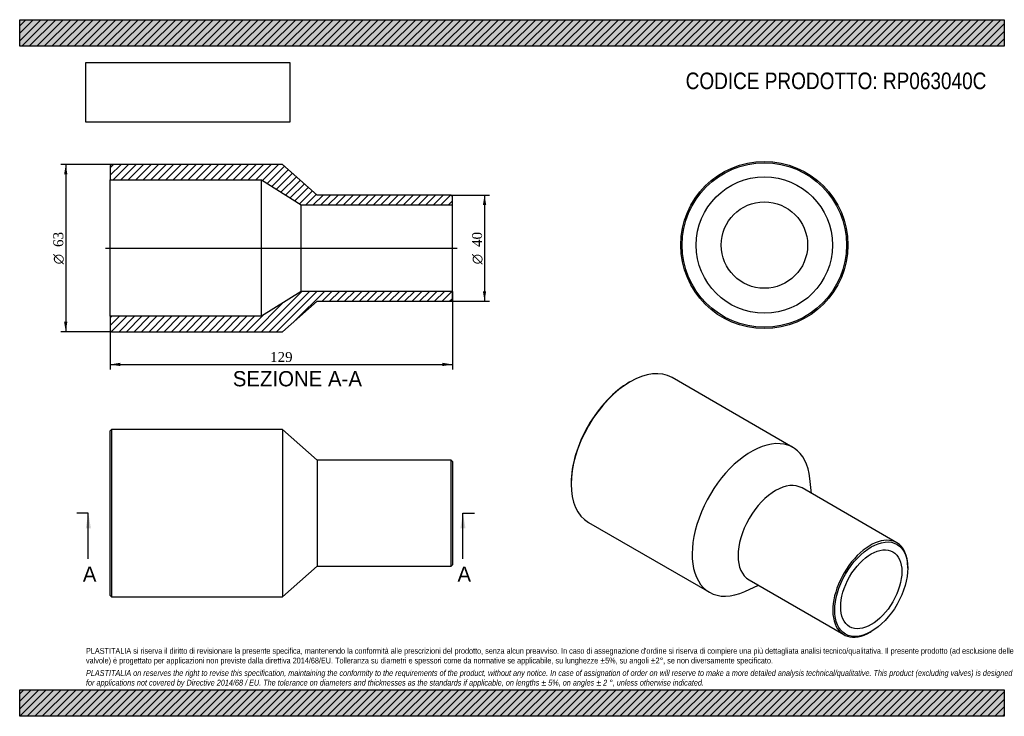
# Model space of a CAD drawing. Header units: millimetres. Extents: x 0 to 371, y 0 to 263.
import ezdxf
from ezdxf.enums import TextEntityAlignment as Align
from ezdxf.lldxf.tags import DXFTag

# ---------------------------------------------------------------- set-up
doc = ezdxf.new("R2010")
doc.units = ezdxf.units.MM
doc.header["$LTSCALE"] = 1.25
for name, color, linetype in [('Default', 7, 'Continuous'), ('DV4_Default', 7, 'Continuous'), ('RP063040C', 7, 'Continuous')]:
    doc.layers.add(name, color=color, linetype=linetype)
doc.styles.add('SEACAD_Solid_Edge_ANSI', font='seans.ttf')
doc.styles.add('SEACAD_Solid_Edge_ANSI1_Symbols', font='semeca1.ttf')
doc.styles.add('SEACAD_Times_New_Roman', font='times.ttf')
tags = doc.linetypes.add('CENTER2', pattern=[28.575, 19.05, -3.175, 3.175, -3.175]).pattern_tags.tags
tags[10:11] = [DXFTag(74, 4), DXFTag(75, 0), DXFTag(340, '0'), DXFTag(46, 0.0), DXFTag(50, 0.0), DXFTag(44, 0.0), DXFTag(45, 0.0)]
tags[8:9] = [DXFTag(74, 4), DXFTag(75, 0), DXFTag(340, '0'), DXFTag(46, 0.0), DXFTag(50, 0.0), DXFTag(44, 0.0), DXFTag(45, 0.0)]
tags[6:7] = [DXFTag(74, 4), DXFTag(75, 0), DXFTag(340, '0'), DXFTag(46, 0.0), DXFTag(50, 0.0), DXFTag(44, 0.0), DXFTag(45, 0.0)]
tags[4:5] = [DXFTag(74, 4), DXFTag(75, 0), DXFTag(340, '0'), DXFTag(46, 0.0), DXFTag(50, 0.0), DXFTag(44, 0.0), DXFTag(45, 0.0)]
doc.dimstyles.new('ANSImm', dxfattribs={"dimtxt": 3.75, "dimasz": 3.75, "dimexe": 1.875, "dimexo": 0, "dimgap": 0.9375, "dimtad": 1, "dimdsep": 46, "dimtxsty": 'SEACAD_Times_New_Roman', "dimblk1": '_SE_FILLED', "dimblk2": '_SE_FILLED', "dimsah": 1, "dimcen": 1.875, "dimazin": 0, "dimtfac": 0.85, "dimtdec": 3, "dimtofl": 0, "dimtmove": 0, "dimatfit": 3, "dimfxl": 1, "dimarcsym": 0})
picture_1 = doc.add_image_def('image1.jpg', size_in_pixel=(4302, 1260))

# ---------------------------------------------------------------- blocks, each defined once
blk = doc.blocks.new('SE')
at = {"layer": 'RP063040C', "color": 7, "linetype": 'Continuous'}
for p, q in [((34.65, 108.06), (34.15, 107.56)), ((34.65, 108.06), (34.65, 45.06)), ((99.15, 108.06), (34.65, 108.06)), ((99.15, 108.06), (99.15, 45.06)), ((112.15, 96.56), (99.15, 108.06)), ((34.15, 45.56), (34.15, 107.56)), ((112.15, 96.56), (112.15, 56.56)), ((162.65, 96.56), (112.15, 96.56)), ((162.65, 56.56), (162.65, 96.56)), ((163.15, 96.06), (162.65, 96.56)), ((163.15, 96.06), (163.15, 57.06)), ((99.15, 45.06), (112.15, 56.56)), ((112.15, 56.56), (162.65, 56.56)), ((162.65, 56.56), (163.15, 57.06)), ((34.15, 45.56), (34.65, 45.06)), ((34.65, 45.06), (99.15, 45.06))]:
    blk.add_line(p, q, dxfattribs=at)
blk = doc.blocks.new('SE1')
at = {"layer": 'RP063040C', "color": 7, "linetype": 'Continuous'}
for p, q in [((291.57, 101.29), (245.97, 127.62)), ((230.22, 126.06), (229.86, 125.86)), ((298.53, 84), (297.96, 89.61)), ((207.94, 87.89), (207.94, 87.48)), ((330.73, 65.41), (295.02, 86.03)), ((214.47, 73.06), (260.07, 46.73)), ((334.87, 55.85), (334.87, 56.25)), ((273.39, 47.04), (278.53, 49.36)), ((275.02, 51.38), (310.73, 30.77)), ((320.73, 31.76), (321.08, 31.96))]:
    blk.add_line(p, q, dxfattribs=at)
for centre, major_axis, start_param, end_param in [((230.22, 100.34), (-15.75, -27.28), 3.141593, 6.283185), ((229.86, 100.55), (15.5, 26.85), 0.785398, 2.356195), ((275.82, 74.01), (-15.75, -27.28), 2.465798, 6.283185), ((285.02, 68.71), (-10, -17.32), 3.141593, 6.283185), ((320.73, 48.09), (10, 17.32), 0, 3.926991), ((320.73, 48.09), (10, 17.32), 5.497787, 6.283185), ((275.82, 74.01), (-15.75, -27.28), 0, 0.675795)]:
    blk.add_ellipse(centre, major_axis=major_axis, ratio=0.57735, start_param=start_param, end_param=end_param, dxfattribs=at)
for major_axis in [(-9.75, -16.89), (-8.15, -14.12)]:
    blk.add_ellipse((321.08, 47.88), major_axis=major_axis, ratio=0.57735, dxfattribs=at)
blk = doc.blocks.new('SE2')
at = {"layer": 'RP063040C', "color": 7, "linetype": 'Continuous'}
for radius in [31.5, 31, 25.7, 16.3]:
    blk.add_circle((280.78, 177.58), radius, dxfattribs=at)
blk = doc.blocks.new('SE4')
at = {"color": 7, "linetype": 'Continuous', "style": 'SEACAD_Solid_Edge_ANSI'}
blk.add_text('A', height=5.75, dxfattribs=at).set_placement((23.81, 56.44), align=Align.TOP_LEFT)
blk = doc.blocks.new('SE5')
at = {"color": 7, "linetype": 'Continuous', "style": 'SEACAD_Solid_Edge_ANSI'}
blk.add_text('A', height=5.75, dxfattribs=at).set_placement((165.06, 56.44), align=Align.TOP_LEFT)
blk = doc.blocks.new('SEANNOT_GROUP')
at = {"linetype": 'Continuous'}
blk.add_hatch(color=7, dxfattribs=at).paths.add_polyline_path([(26.84, 70.81), (25.88, 76.56), (24.92, 70.81)])
at = {"color": 7, "linetype": 'Continuous'}
blk.add_lwpolyline([(25.88, 59.31), (25.88, 76.56)], dxfattribs=at)
blk = doc.blocks.new('SEANNOT_GROUP1')
at = {"linetype": 'Continuous'}
blk.add_hatch(color=7, dxfattribs=at).paths.add_polyline_path([(168.09, 70.81), (167.13, 76.56), (166.17, 70.81)])
at = {"color": 7, "linetype": 'Continuous'}
blk.add_lwpolyline([(167.13, 59.31), (167.13, 76.56)], dxfattribs=at)
blk = doc.blocks.new('SE3')
at = {"layer": 'Default', "color": 7, "linetype": 'CENTER2'}
for p, q in [((25.88, 76.56), (21.57, 76.56)), ((167.13, 76.56), (171.45, 76.56))]:
    blk.add_line(p, q, dxfattribs=at)
at = {"layer": 'Default', "color": 7, "linetype": 'CENTER2', "const_width": 0.0001}
blk.add_lwpolyline([(25.88, 76.56), (167.13, 76.56)], dxfattribs=at)
at = {"layer": 'Default'}
for name in ['SEANNOT_GROUP', 'SEANNOT_GROUP1', 'SE4', 'SE5']:
    blk.add_blockref(name, (0, 0), dxfattribs=at)
blk = doc.blocks.new('SE6')
at = {"layer": 'RP063040C', "linetype": 'Continuous'}
h = blk.add_hatch(dxfattribs=at)
h.set_pattern_fill('LINE', scale=0.62992, angle=45, style=0)
h.paths.add_polyline_path([(112.15, 196.44), (99.15, 207.94), (34.65, 207.94), (34.15, 207.44), (34.15, 202.14), (91.15, 202.14), (106.15, 192.74), (163.15, 192.74), (163.15, 195.94), (162.65, 196.44)])
h = blk.add_hatch(dxfattribs=at)
h.set_pattern_fill('LINE', scale=0.62992, angle=45, style=0)
h.paths.add_polyline_path([(99.15, 144.94), (112.15, 156.44), (162.65, 156.44), (163.15, 156.94), (163.15, 160.14), (106.15, 160.14), (91.15, 150.74), (34.15, 150.74), (34.15, 145.44), (34.65, 144.94)])
at = {"layer": 'DV4_Default', "color": 7, "linetype": 'CENTER2'}
blk.add_line((32.4, 176.44), (164.9, 176.44), dxfattribs=at)
at = {"layer": 'RP063040C', "color": 7, "linetype": 'Continuous'}
for p, q in [((34.15, 207.44), (34.65, 207.94)), ((99.15, 207.94), (34.65, 207.94)), ((112.15, 196.44), (99.15, 207.94)), ((34.15, 207.44), (34.15, 202.14)), ((34.15, 150.74), (34.15, 202.14)), ((34.15, 202.14), (91.15, 202.14)), ((91.15, 150.74), (91.15, 202.14)), ((91.15, 202.14), (106.15, 192.74)), ((162.65, 196.44), (112.15, 196.44)), ((162.65, 196.44), (163.15, 195.94)), ((163.15, 192.74), (163.15, 195.94)), ((106.15, 160.14), (106.15, 192.74)), ((106.15, 192.74), (163.15, 192.74)), ((163.15, 160.14), (163.15, 192.74)), ((106.15, 160.14), (91.15, 150.74)), ((163.15, 160.14), (106.15, 160.14)), ((163.15, 156.94), (163.15, 160.14)), ((99.15, 144.94), (112.15, 156.44)), ((112.15, 156.44), (162.65, 156.44)), ((163.15, 156.94), (162.65, 156.44)), ((91.15, 150.74), (34.15, 150.74)), ((34.15, 150.74), (34.15, 145.44)), ((34.65, 144.94), (34.15, 145.44)), ((34.65, 144.94), (99.15, 144.94))]:
    blk.add_line(p, q, dxfattribs=at)
blk = doc.blocks.new('GDimGGroup')
at = {"layer": 'Default', "linetype": 'Continuous'}
for points in [[(175.9, 192.69), (175.27, 196.44), (174.65, 192.69)], [(175.9, 160.19), (174.65, 160.19), (175.27, 156.44)]]:
    blk.add_hatch(color=7, dxfattribs=at).paths.add_polyline_path(points)
at = {"layer": 'Default', "color": 7, "linetype": 'Continuous'}
for p, q in [((162.65, 196.44), (177.15, 196.44)), ((175.27, 196.44), (175.27, 156.44)), ((162.65, 156.44), (177.15, 156.44))]:
    blk.add_line(p, q, dxfattribs=at)
for s, style, p in [('40', 'SEACAD_Times_New_Roman', (170.58, 176.86)), ('O', 'SEACAD_Solid_Edge_ANSI1_Symbols', (170.58, 170.33))]:
    blk.add_text(s, height=3.75, rotation=90, dxfattribs=dict(at, style=style)).set_placement(p, align=Align.TOP_LEFT)
blk = doc.blocks.new('GDimGGroup1')
at = {"layer": 'Default', "linetype": 'Continuous'}
for points in [[(16.74, 204.19), (17.99, 204.19), (17.36, 207.94)], [(16.74, 148.69), (17.36, 144.94), (17.99, 148.69)]]:
    blk.add_hatch(color=7, dxfattribs=at).paths.add_polyline_path(points)
at = {"layer": 'Default', "color": 7, "linetype": 'Continuous'}
for p, q in [((34.65, 207.94), (15.49, 207.94)), ((17.36, 207.94), (17.36, 144.94)), ((34.65, 144.94), (15.49, 144.94))]:
    blk.add_line(p, q, dxfattribs=at)
for s, style, p in [('63', 'SEACAD_Times_New_Roman', (12.68, 176.86)), ('O', 'SEACAD_Solid_Edge_ANSI1_Symbols', (12.68, 170.33))]:
    blk.add_text(s, height=3.75, rotation=90, dxfattribs=dict(at, style=style)).set_placement(p, align=Align.TOP_LEFT)
blk = doc.blocks.new('DMBLK178')
at = {"layer": 'Default', "linetype": 'Continuous'}
for points in [[(37.9, 131.96), (37.9, 133.21), (34.15, 132.58)], [(159.4, 131.96), (163.15, 132.58), (159.4, 133.21)]]:
    blk.add_hatch(color=7, dxfattribs=at).paths.add_polyline_path(points)
at = {"layer": 'Default', "color": 7, "linetype": 'Continuous'}
for p, q in [((163.15, 160.14), (163.15, 130.71)), ((34.15, 150.74), (34.15, 130.71)), ((34.15, 132.58), (163.15, 132.58))]:
    blk.add_line(p, q, dxfattribs=at)
at = {"layer": 'Default', "color": 7, "linetype": 'Continuous', "style": 'SEACAD_Times_New_Roman'}
blk.add_text('129', height=3.75, dxfattribs=at).set_placement((94.38, 137.27), align=Align.TOP_LEFT)
blk = doc.blocks.new('_SE_FILLED')
at = {"color": 0}
blk.add_line((0, 0), (-1, 0), dxfattribs=at)
blk.add_solid([(0, 0), (-1, -0.1665), (-1, 0.1665), (0, 0)], dxfattribs=at)

msp = doc.modelspace()

# ---------------------------------------------------------------- hatches: boundary and pattern name
at = {"layer": 'Default', "linetype": 'Continuous'}
h = msp.add_hatch(dxfattribs=at)
h.set_pattern_fill('LINE', scale=0.62992, angle=45, style=0)
h.paths.add_polyline_path([(371.25, 252.5), (371.25, 262.5), (0, 262.5), (0, 252.5)])
for points in [[(371.25, 252.5), (371.25, 262.5), (0, 262.5), (0, 252.5)], [(371.25, 0), (371.25, 10), (0, 10), (0, 0)]]:
    msp.add_hatch(color=7, dxfattribs=at).paths.add_polyline_path(points)
h = msp.add_hatch(dxfattribs=at)
h.set_pattern_fill('LINE', scale=0.62992, angle=45, style=0)
h.paths.add_polyline_path([(371.25, 0), (371.25, 10), (0, 10), (0, 0)])

# ---------------------------------------------------------------- linework, layer by layer
at = {"layer": 'Default', "color": 7, "linetype": 'Continuous'}
for p, q in [((0, 262.5), (371.25, 262.5)), ((0, 252.5), (0, 262.5)), ((371.25, 262.5), (371.25, 252.5)), ((371.25, 252.5), (0, 252.5)), ((0, 10), (371.25, 10)), ((0, 0), (0, 10)), ((371.25, 10), (371.25, 0)), ((371.25, 0), (0, 0))]:
    msp.add_line(p, q, dxfattribs=at)

# ---------------------------------------------------------------- block references
at = {"layer": 'Default'}
for name in ['GDimGGroup1', 'SE6', 'SE2', 'GDimGGroup', 'SE1', 'SE', 'SE3']:
    msp.add_blockref(name, (0, 0), dxfattribs=at)

# ---------------------------------------------------------------- texts
at = {"layer": 'Default', "color": 7, "linetype": 'Continuous', "style": 'SEACAD_Solid_Edge_ANSI'}
msp.add_text('SEZIONE A-A', height=5.75, dxfattribs=at).set_placement((80.353, 130.089), align=Align.TOP_LEFT)
at = {"layer": 'Default', "attachment_point": 1}
for s, insert, char_height, width in [('{\\fArial Narrow|b0||i0||c0|p34;\\C7;\\H6.25;\\W1.;CODICE PRODOTTO: RP063040C}', (251.111, 242.58), 6.25, 113.76848), ("{\\fArial Narrow|b0||i0||c0|p34;\\C7;\\H2.1875;\\W1.;PLASTITALIA si riserva il diritto di revisionare la presente specifica, mantenendo la conformità alle prescrizioni del prodotto, senza alcun preavviso. In caso di assegnazione d'ordine si riserva di compiere una più dettagliata analisi tecnico/qualitativa. Il presente prodotto (ad esclusione delle \\P}{\\fArial Narrow|b0||i0||c0|p34;\\C7;\\H2.1875;\\W1.;valvole) è progettato per applicazioni non previste dalla direttiva 2014/68/EU. Tolleranza su diametri e spessori come da normative se applicabile, su lunghezze ±5%, su angoli ±2°, se non diversamente specificato.\\P}{\\fArial Narrow|b0||i0||c0|p34;\\C7;\\H0.625;\\W1.;   \\P}{\\fArial Narrow|b0||i1||c0|p34;\\C7;\\H2.1875;\\W1.;PLASTITALIA on reserves the right to revise this specification, maintaining the conformity to the requirements of the product, without any notice. In case of assignation of order on will reserve to make a more detailed analysis technical/qualitative. This product (excluding valves) is designed \\P}{\\fArial Narrow|b0||i1||c0|p34;\\C7;\\H2.1875;\\W1.;for applications not covered by Directive 2014/68 / EU. The tolerance on diameters and thicknesses as the standards if applicable, on lengths ± 5%, on angles ± 2 °, unless otherwise indicated.\\P}", (25, 25.753), 2.1875, 321.25)]:
    msp.add_mtext(s, dxfattribs=dict(at, insert=insert, char_height=char_height, width=width))

# ---------------------------------------------------------------- dimensions: what is measured, and where the dimension line sits
at = {"layer": 'Default', "color": 7, "linetype": 'Continuous'}
dim = msp.add_linear_dim(base=(163.149, 132.584), p1=(34.149, 150.741), p2=(163.149, 160.141), text='\\A1;<>', dimstyle='ANSImm', dxfattribs=at)
dim.commit()
dim.dimension.update_dxf_attribs({"geometry": 'DMBLK178', "text_midpoint": (98.649, 132.584), "dimtype": 160})

# ---------------------------------------------------------------- pictures from other files: only their frames are drawn
image = msp.add_image(picture_1, insert=(25, 223.879), size_in_units=(76.821, 22.5))
image.dxf.flags = 7

doc.saveas('drawing.dxf')
